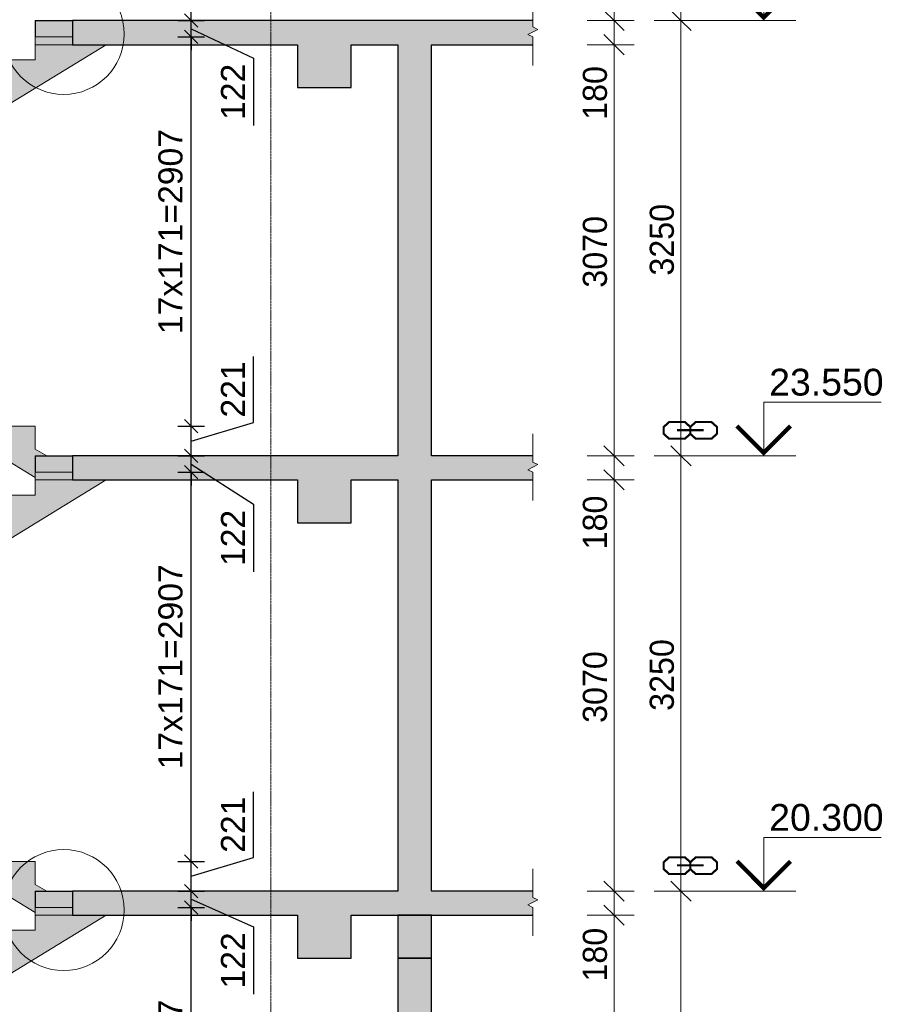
# Model space of a CAD drawing. Header units: millimetres. Extents: x -71610 to 156017, y -6562 to 30493.
# Tile 17 of 19: x 22682 to 29117, y 19455 to 26807. Entities that reach past the tile are written whole.
import ezdxf
from ezdxf.enums import TextEntityAlignment as Align

# ---------------------------------------------------------------- set-up
doc = ezdxf.new("R2010")
doc.units = ezdxf.units.MM
doc.linetypes.add('Section-Stair_Section_A$0$Grid Line', pattern=[22.225, 12.7, -3.175, 3.175, -3.175])
doc.linetypes.add('Section-Stair_Section_A$0$Hidden', pattern=[7.14375, 4.7625, -2.38125])
doc.layers.get('Defpoints').update_dxf_attribs({"color": 6})
for name, color, linetype, lineweight in [('S - DIM', 7, 'Continuous', 9), ('S - LINE', 7, 'Continuous', 20), ('S - TEXT', 7, 'Continuous', 9), ('Section-Stair_Section_A$0$A-010-D_DIM', 7, 'Continuous', 5), ('Section-Stair_Section_A$0$A-010-D_DIM-100', 7, 'Continuous', 5), ('Section-Stair_Section_A$0$A-200-M_WALL_EXT', 7, 'Continuous', 30), ('Section-Stair_Section_A$0$A-200-M_WALL_PAT', 7, 'Continuous', 30), ('Section-Stair_Section_A$0$A-230-H-FLOOR', 7, 'Continuous', 30), ('Section-Stair_Section_A$0$A-230-M_FLOOR', 7, 'Continuous', 30), ('Section-Stair_Section_A$0$A-230-MH_FLOOR', 7, 'Section-Stair_Section_A$0$Hidden', 15), ('Section-Stair_Section_A$0$A-242-M_STAIR', 7, 'Continuous', 5), ('Section-Stair_Section_A$0$S-280-M_STRUCT_FRAME', 7, 'Continuous', 30), ('Section-Stair_Section_A$0$S-280-M_STRUCT_FRAME 0', 7, 'Continuous', 30), ('Section-Stair_Section_A$0$Z-030-M_GRID', 7, 'Continuous', 5), ('Section-Stair_Section_A$0$Z-060-M_DETAIL', 7, 'Continuous', 5), ('Section-Stair_Section_A$0$Z-060-M_LINE_MEDIUM', 7, 'Continuous', 15)]:
    doc.layers.add(name, color=color, linetype=linetype, lineweight=lineweight)
doc.styles.add('Section-Stair_Section_A$0$Cubicon_1', font='Cubicon.ttf', dxfattribs={"height": 180})
doc.styles.get("Standard").update_dxf_attribs({"font": 'arial.ttf'})
doc.dimstyles.new('Section-Stair_Section_A$0$CUB_DIM_1_8', dxfattribs={"dimscale": 304.8, "dimtxt": 181.601257, "dimasz": 0.492126, "dimexe": 0.492126, "dimexo": 0.0625, "dimgap": 0, "dimtad": 1, "dimdec": 0, "dimzin": 0, "dimdsep": 46, "dimtxsty": 'Section-Stair_Section_A$0$Cubicon_1', "dimblk1": 'Section-Stair_Section_A$0$_Oblique', "dimblk2": 'Section-Stair_Section_A$0$_Oblique', "dimsah": 1, "dimcen": 0.09, "dimdle": 0.328084, "dimazin": 0, "dimtfac": 1, "dimtdec": 4, "dimtix": 1, "dimtmove": 1, "dimatfit": 3, "dimfxl": 0.656168, "dimfxlon": 1, "dimtvp": 1, "dimtolj": 1, "dimtzin": 0, "dimarcsym": 2})
doc.dimstyles.new('Section-Stair_Section_A$0$CUB_DIM_1_8_1', dxfattribs={"dimscale": 304.8, "dimtxt": 181.601257, "dimasz": 0.492126, "dimexe": 0.492126, "dimexo": 0.0625, "dimgap": 0, "dimtad": 1, "dimdec": 0, "dimzin": 0, "dimdsep": 46, "dimtxsty": 'Section-Stair_Section_A$0$Cubicon_1', "dimblk1": 'Section-Stair_Section_A$0$_Oblique', "dimblk2": 'Section-Stair_Section_A$0$_Oblique', "dimsah": 1, "dimcen": 0.09, "dimdle": 0.328084, "dimazin": 0, "dimtfac": 1, "dimtdec": 4, "dimtix": 1, "dimtmove": 0, "dimatfit": 3, "dimfxl": 0.656168, "dimfxlon": 1, "dimtvp": 1, "dimtolj": 1, "dimtzin": 0, "dimarcsym": 2})
doc.dimstyles.new('SPDS 100', dxfattribs={"dimscale": 100, "dimtxt": 1.8, "dimasz": 1, "dimexe": 1, "dimexo": 0.625, "dimtad": 1, "dimdec": 0, "dimrnd": 0.001, "dimtxsty": 'Standard', "dimblk": 'OBLIQUE', "dimcen": 2.5, "dimdle": 1, "dimadec": 0, "dimazin": 2, "dimtfac": 0.75, "dimtdec": 0, "dimtmove": 1, "dimatfit": 3, "dimldrblk": 'OBLIQUE', "dimfxl": 1, "dimfxlon": 1, "dimtolj": 1, "dimarcsym": 0})

# ---------------------------------------------------------------- blocks, each defined once
blk = doc.blocks.new('Section-Stair_Section_A$0$Stairs 9 - Stairs 3-2861902-Stair_Section_A')
at = {"layer": 'Section-Stair_Section_A$0$A-242-M_STAIR', "true_color": 0xa4a4a4}
blk.add_hatch(color=253, dxfattribs=at).paths.add_polyline_path([(-200, 24739), (200, 24739), (200, 24959), (1750.6, 24959), (4470.4, 26620), (4220, 26620), (4220, 26678), (3940, 26678), (3940, 26507), (3660, 26507), (3660, 26336), (3380, 26336), (3380, 26165), (3100, 26165), (3100, 25994), (2820, 25994), (2820, 25823), (2540, 25823), (2540, 25652), (2260, 25652), (2260, 25481), (1980, 25481), (1980, 25310), (1700, 25310), (1700, 25139), (-200, 25139), (-200, 24911)])
at = {"layer": 'Section-Stair_Section_A$0$A-242-M_STAIR', "true_color": 0xd8d8d8}
blk.add_hatch(color=254, dxfattribs=at).paths.add_polyline_path([(3940, 23389.1), (3940, 23550), (4026.4, 23550), (3940, 23600), (3940, 23771), (3660, 23771), (3660, 23942), (3380, 23942), (3380, 24113), (3100, 24113), (3100, 24284), (2820, 24284), (2820, 24455), (2540, 24455), (2540, 24626), (2260, 24626), (2260, 24797), (1980, 24797), (1980, 24968), (1765.4, 24968), (1750.6, 24959), (1369.4, 24959), (3876.3, 23428)])
at = {"layer": 'Section-Stair_Section_A$0$A-242-M_STAIR'}
for p, q in [((1750.6, 24959), (4470.4, 26620)), ((4220, 26678), (3940, 26678)), ((3940, 26678), (3940, 26507)), ((4220, 26620), (4220, 26678)), ((4470.4, 26620), (4220, 26620)), ((3940, 26507), (3660, 26507)), ((3660, 26507), (3660, 26336)), ((3660, 26336), (3380, 26336)), ((3380, 26336), (3380, 26165)), ((3380, 26165), (3100, 26165)), ((3100, 26165), (3100, 25994)), ((3100, 25994), (2820, 25994)), ((2820, 25994), (2820, 25823)), ((2820, 25823), (2540, 25823)), ((2540, 25823), (2540, 25652)), ((2540, 25652), (2260, 25652)), ((2260, 25652), (2260, 25481)), ((2260, 25481), (1980, 25481)), ((1980, 25481), (1980, 25310)), ((1980, 25310), (1700, 25310)), ((1700, 25310), (1700, 25139)), ((1700, 25139), (-200, 25139)), ((-200, 25139), (-200, 24739)), ((200, 24959), (1750.6, 24959)), ((200, 24739), (200, 24959)), ((1369.4, 24959), (3940, 23389.1)), ((1980, 24968), (1765.4, 24968)), ((1980, 24797), (1980, 24968)), ((2260, 24797), (1980, 24797)), ((2260, 24626), (2260, 24797)), ((-200, 24739), (200, 24739)), ((2540, 24626), (2260, 24626)), ((2540, 24455), (2540, 24626)), ((2820, 24455), (2540, 24455)), ((2820, 24284), (2820, 24455)), ((3100, 24284), (2820, 24284)), ((3100, 24113), (3100, 24284)), ((3380, 24113), (3100, 24113)), ((3380, 23942), (3380, 24113)), ((3660, 23942), (3380, 23942)), ((3660, 23771), (3660, 23942)), ((3940, 23771), (3660, 23771)), ((3940, 23600), (3940, 23771)), ((4026.4, 23550), (3940, 23600)), ((3940, 23428), (3940, 23550)), ((3940, 23550), (4026.4, 23550))]:
    blk.add_line(p, q, dxfattribs=at)
blk = doc.blocks.new('Section-Stair_Section_A$0$Stairs 2 - Stairs 3-2997552-Stair_Section_A')
at = {"layer": 'Section-Stair_Section_A$0$A-242-M_STAIR', "true_color": 0xa4a4a4}
blk.add_hatch(color=253, dxfattribs=at).paths.add_polyline_path([(-200, 21489), (200, 21489), (200, 21709), (1750.6, 21709), (4470.4, 23370), (4220, 23370), (4220, 23428), (3940, 23428), (3940, 23257), (3660, 23257), (3660, 23086), (3380, 23086), (3380, 22915), (3100, 22915), (3100, 22744), (2820, 22744), (2820, 22573), (2540, 22573), (2540, 22402), (2260, 22402), (2260, 22231), (1980, 22231), (1980, 22060), (1700, 22060), (1700, 21889), (-200, 21889), (-200, 21661)])
at = {"layer": 'Section-Stair_Section_A$0$A-242-M_STAIR', "true_color": 0xd8d8d8}
blk.add_hatch(color=254, dxfattribs=at).paths.add_polyline_path([(3940, 20139.1), (3940, 20300), (4026.4, 20300), (3940, 20350), (3940, 20521), (3660, 20521), (3660, 20692), (3380, 20692), (3380, 20863), (3100, 20863), (3100, 21034), (2820, 21034), (2820, 21205), (2540, 21205), (2540, 21376), (2260, 21376), (2260, 21547), (1980, 21547), (1980, 21718), (1765.4, 21718), (1750.6, 21709), (1369.4, 21709), (3876.3, 20178)])
at = {"layer": 'Section-Stair_Section_A$0$A-242-M_STAIR'}
for p, q in [((4220, 23428), (3940, 23428)), ((3940, 23428), (3940, 23257)), ((4220, 23370), (4220, 23428)), ((1750.6, 21709), (4470.4, 23370)), ((4470.4, 23370), (4220, 23370)), ((3940, 23257), (3660, 23257)), ((3660, 23257), (3660, 23086)), ((3660, 23086), (3380, 23086)), ((3380, 23086), (3380, 22915)), ((3380, 22915), (3100, 22915)), ((3100, 22915), (3100, 22744)), ((3100, 22744), (2820, 22744)), ((2820, 22744), (2820, 22573)), ((2820, 22573), (2540, 22573)), ((2540, 22573), (2540, 22402)), ((2540, 22402), (2260, 22402)), ((2260, 22402), (2260, 22231)), ((2260, 22231), (1980, 22231)), ((1980, 22231), (1980, 22060)), ((1980, 22060), (1700, 22060)), ((1700, 22060), (1700, 21889)), ((1700, 21889), (-200, 21889)), ((-200, 21889), (-200, 21489)), ((200, 21709), (1750.6, 21709)), ((200, 21489), (200, 21709)), ((1369.4, 21709), (3940, 20139.1)), ((1980, 21718), (1765.4, 21718)), ((1980, 21547), (1980, 21718)), ((2260, 21547), (1980, 21547)), ((2260, 21376), (2260, 21547)), ((-200, 21489), (200, 21489)), ((2540, 21376), (2260, 21376)), ((2540, 21205), (2540, 21376)), ((2820, 21205), (2540, 21205)), ((2820, 21034), (2820, 21205)), ((3100, 21034), (2820, 21034)), ((3100, 20863), (3100, 21034)), ((3380, 20863), (3100, 20863)), ((3380, 20692), (3380, 20863)), ((3660, 20692), (3380, 20692)), ((3660, 20521), (3660, 20692)), ((3940, 20521), (3660, 20521)), ((3940, 20350), (3940, 20521)), ((4026.4, 20300), (3940, 20350)), ((3940, 20178), (3940, 20300)), ((3940, 20300), (4026.4, 20300))]:
    blk.add_line(p, q, dxfattribs=at)
blk = doc.blocks.new('Section-Stair_Section_A$0$Stairs 3 - Stairs 3-2997635-Stair_Section_A')
at = {"layer": 'Section-Stair_Section_A$0$A-242-M_STAIR', "true_color": 0xa4a4a4}
blk.add_hatch(color=253, dxfattribs=at).paths.add_polyline_path([(-200, 18239), (200, 18239), (200, 18459), (1750.6, 18459), (4470.4, 20120), (4220, 20120), (4220, 20178), (3940, 20178), (3940, 20007), (3660, 20007), (3660, 19836), (3380, 19836), (3380, 19665), (3100, 19665), (3100, 19494), (2820, 19494), (2820, 19323), (2540, 19323), (2540, 19152), (2260, 19152), (2260, 18981), (1980, 18981), (1980, 18810), (1700, 18810), (1700, 18639), (-200, 18639), (-200, 18411)])
at = {"layer": 'Section-Stair_Section_A$0$A-242-M_STAIR', "true_color": 0xd8d8d8}
blk.add_hatch(color=254, dxfattribs=at).paths.add_polyline_path([(3940, 16889.1), (3940, 17050), (4026.4, 17050), (3940, 17100), (3940, 17271), (3660, 17271), (3660, 17442), (3380, 17442), (3380, 17613), (3100, 17613), (3100, 17784), (2820, 17784), (2820, 17955), (2540, 17955), (2540, 18126), (2260, 18126), (2260, 18297), (1980, 18297), (1980, 18468), (1765.4, 18468), (1750.6, 18459), (1369.4, 18459), (3876.3, 16928)])
at = {"layer": 'Section-Stair_Section_A$0$A-242-M_STAIR'}
for p, q in [((4220, 20178), (3940, 20178)), ((3940, 20178), (3940, 20007)), ((4220, 20120), (4220, 20178)), ((1750.6, 18459), (4470.4, 20120)), ((4470.4, 20120), (4220, 20120)), ((3940, 20007), (3660, 20007)), ((3660, 20007), (3660, 19836)), ((3660, 19836), (3380, 19836)), ((3380, 19836), (3380, 19665)), ((3380, 19665), (3100, 19665)), ((3100, 19665), (3100, 19494)), ((3100, 19494), (2820, 19494)), ((2820, 19494), (2820, 19323)), ((2820, 19323), (2540, 19323)), ((2540, 19323), (2540, 19152)), ((2540, 19152), (2260, 19152)), ((2260, 19152), (2260, 18981)), ((2260, 18981), (1980, 18981)), ((1980, 18981), (1980, 18810)), ((1980, 18810), (1700, 18810)), ((1700, 18810), (1700, 18639)), ((1700, 18639), (-200, 18639)), ((-200, 18639), (-200, 18239)), ((200, 18459), (1750.6, 18459)), ((200, 18239), (200, 18459)), ((1369.4, 18459), (3940, 16889.1)), ((1980, 18468), (1765.4, 18468)), ((1980, 18297), (1980, 18468)), ((-200, 18239), (200, 18239)), ((2260, 18297), (1980, 18297)), ((2260, 18126), (2260, 18297)), ((2540, 18126), (2260, 18126)), ((2540, 17955), (2540, 18126)), ((2820, 17955), (2540, 17955)), ((2820, 17784), (2820, 17955)), ((3100, 17784), (2820, 17784)), ((3100, 17613), (3100, 17784)), ((3380, 17613), (3100, 17613)), ((3380, 17442), (3380, 17613)), ((3660, 17442), (3380, 17442)), ((3660, 17271), (3660, 17442)), ((3940, 17271), (3660, 17271)), ((3940, 17100), (3940, 17271)), ((4026.4, 17050), (3940, 17100)), ((3940, 16928), (3940, 17050)), ((3940, 17050), (4026.4, 17050))]:
    blk.add_line(p, q, dxfattribs=at)
blk = doc.blocks.new('Section-Stair_Section_A$0$M_Break Line - M_Break Line-2931429-Stair_Section_A')
at = {"layer": 'Section-Stair_Section_A$0$Z-060-M_LINE_MEDIUM'}
for p, q in [((7658, 815.3), (7658, 602.8)), ((7658, 602.8), (7695.5, 584.1)), ((7695.5, 584.1), (7620.5, 546.6)), ((7620.5, 546.6), (7658, 527.8)), ((7658, 527.8), (7658, 315.3))]:
    blk.add_line(p, q, dxfattribs=at)
blk = doc.blocks.new('Section-Stair_Section_A$0$DIMBLOCK1-Stair_Section_A')
at = {"layer": 'Section-Stair_Section_A$0$A-010-D_DIM-100', "transparency": 16777216}
for p, q in [((8263.6, 26800), (8188.6, 26875)), ((8263.6, 26900), (8263.6, 26620)), ((8263.6, 26800), (8063.6, 26800)), ((8263.6, 26800), (8338.6, 26725)), ((8263.6, 26800), (8413.6, 26800)), ((8263.6, 26620), (8188.6, 26695)), ((8263.6, 26577.8), (8263.6, 26710)), ((8263.6, 26620), (8063.6, 26620)), ((8263.6, 26620), (8338.6, 26545)), ((8263.6, 26620), (8413.6, 26620)), ((8263.6, 26058.7), (8263.6, 26577.8))]:
    blk.add_line(p, q, dxfattribs=at)
at = {"layer": 'Section-Stair_Section_A$0$A-010-D_DIM-100', "color": 0, "transparency": 16777216, "insert": (8030.5, 26058.7), "char_height": 180, "width": 502.896, "attachment_point": 1, "rotation": 90, "line_spacing_factor": 0.931288, "style": 'Section-Stair_Section_A$0$Cubicon_1'}
blk.add_mtext('180', dxfattribs=at)
blk = doc.blocks.new('Section-Stair_Section_A$0$_Oblique')
at = {"color": 0, "linetype": 'ByBlock', "lineweight": -2}
blk.add_line((-0.5, -0.5), (0.5, 0.5), dxfattribs=at)
blk = doc.blocks.new('Section-Stair_Section_A$0$DIMBLOCK2-Stair_Section_A')
at = {"layer": 'Section-Stair_Section_A$0$A-010-D_DIM-100', "transparency": 16777216}
for p, q in [((8263.6, 26620), (8188.6, 26695)), ((8263.6, 26620), (8063.6, 26620)), ((8263.6, 26620), (8263.6, 23550)), ((8263.6, 26620), (8338.6, 26545)), ((8263.6, 26620), (8413.6, 26620)), ((8263.6, 23550), (8188.6, 23625)), ((8263.6, 23550), (8063.6, 23550)), ((8263.6, 23550), (8338.6, 23475)), ((8263.6, 23550), (8413.6, 23550))]:
    blk.add_line(p, q, dxfattribs=at)
at = {"layer": 'Section-Stair_Section_A$0$A-010-D_DIM-100', "color": 0, "transparency": 16777216, "insert": (8030.5, 24805.6), "char_height": 180, "width": 670.528, "attachment_point": 1, "rotation": 90, "line_spacing_factor": 0.931288, "style": 'Section-Stair_Section_A$0$Cubicon_1'}
blk.add_mtext('3070', dxfattribs=at)
blk = doc.blocks.new('Section-Stair_Section_A$0$DIMBLOCK3-Stair_Section_A')
at = {"layer": 'Section-Stair_Section_A$0$A-010-D_DIM-100', "transparency": 16777216}
for p, q in [((8263.6, 23550), (8188.6, 23625)), ((8263.6, 23550), (8063.6, 23550)), ((8263.6, 23550), (8263.6, 23370)), ((8263.6, 23550), (8338.6, 23475)), ((8263.6, 23550), (8413.6, 23550)), ((8263.6, 23370.7), (8263.6, 23460)), ((8263.6, 23370), (8188.6, 23445)), ((8263.6, 23370), (8063.6, 23370)), ((8263.6, 22851.6), (8263.6, 23370.7)), ((8263.6, 23370), (8338.6, 23295)), ((8263.6, 23370), (8413.6, 23370))]:
    blk.add_line(p, q, dxfattribs=at)
at = {"layer": 'Section-Stair_Section_A$0$A-010-D_DIM-100', "color": 0, "transparency": 16777216, "insert": (8030.5, 22851.6), "char_height": 180, "width": 502.896, "attachment_point": 1, "rotation": 90, "line_spacing_factor": 0.931288, "style": 'Section-Stair_Section_A$0$Cubicon_1'}
blk.add_mtext('180', dxfattribs=at)
blk = doc.blocks.new('Section-Stair_Section_A$0$DIMBLOCK4-Stair_Section_A')
at = {"layer": 'Section-Stair_Section_A$0$A-010-D_DIM-100', "transparency": 16777216}
for p, q in [((8263.6, 23370), (8188.6, 23445)), ((8263.6, 23370), (8063.6, 23370)), ((8263.6, 23370), (8263.6, 20300)), ((8263.6, 23370), (8338.6, 23295)), ((8263.6, 23370), (8413.6, 23370)), ((8263.6, 20300), (8188.6, 20375)), ((8263.6, 20300), (8063.6, 20300)), ((8263.6, 20300), (8338.6, 20225)), ((8263.6, 20300), (8413.6, 20300))]:
    blk.add_line(p, q, dxfattribs=at)
at = {"layer": 'Section-Stair_Section_A$0$A-010-D_DIM-100', "color": 0, "transparency": 16777216, "insert": (8030.5, 21555.6), "char_height": 180, "width": 670.528, "attachment_point": 1, "rotation": 90, "line_spacing_factor": 0.931288, "style": 'Section-Stair_Section_A$0$Cubicon_1'}
blk.add_mtext('3070', dxfattribs=at)
blk = doc.blocks.new('Section-Stair_Section_A$0$DIMBLOCK5-Stair_Section_A')
at = {"layer": 'Section-Stair_Section_A$0$A-010-D_DIM-100', "transparency": 16777216}
for p, q in [((8263.6, 20300), (8188.6, 20375)), ((8263.6, 20300), (8063.6, 20300)), ((8263.6, 20300), (8263.6, 20120)), ((8263.6, 20300), (8338.6, 20225)), ((8263.6, 20300), (8413.6, 20300)), ((8263.6, 20120), (8188.6, 20195)), ((8263.6, 20143.3), (8263.6, 20210)), ((8263.6, 20120), (8063.6, 20120)), ((8263.6, 19624.2), (8263.6, 20143.3)), ((8263.6, 20120), (8338.6, 20045)), ((8263.6, 20120), (8413.6, 20120))]:
    blk.add_line(p, q, dxfattribs=at)
at = {"layer": 'Section-Stair_Section_A$0$A-010-D_DIM-100', "color": 0, "transparency": 16777216, "insert": (8030.5, 19624.2), "char_height": 180, "width": 502.896, "attachment_point": 1, "rotation": 90, "line_spacing_factor": 0.931288, "style": 'Section-Stair_Section_A$0$Cubicon_1'}
blk.add_mtext('180', dxfattribs=at)
blk = doc.blocks.new('Section-Stair_Section_A$0$DIMBLOCK6-Stair_Section_A')
at = {"layer": 'Section-Stair_Section_A$0$A-010-D_DIM-100', "transparency": 16777216}
for p, q in [((8263.6, 20120), (8188.6, 20195)), ((8263.6, 20120), (8063.6, 20120)), ((8263.6, 20120), (8263.6, 17050)), ((8263.6, 20120), (8338.6, 20045)), ((8263.6, 20120), (8413.6, 20120)), ((8263.6, 17050), (8188.6, 17125)), ((8263.6, 17050), (8063.6, 17050)), ((8263.6, 17050), (8338.6, 16975)), ((8263.6, 17050), (8413.6, 17050))]:
    blk.add_line(p, q, dxfattribs=at)
at = {"layer": 'Section-Stair_Section_A$0$A-010-D_DIM-100', "color": 0, "transparency": 16777216, "insert": (8030.5, 18305.6), "char_height": 180, "width": 670.528, "attachment_point": 1, "rotation": 90, "line_spacing_factor": 0.931288, "style": 'Section-Stair_Section_A$0$Cubicon_1'}
blk.add_mtext('3070', dxfattribs=at)
blk = doc.blocks.new('Section-Stair_Section_A$0$DIMBLOCK19-Stair_Section_A')
at = {"layer": 'Section-Stair_Section_A$0$A-010-D_DIM-100', "transparency": 16777216}
for p, q in [((8763.6, 26800), (8688.6, 26875)), ((8763.6, 26900), (8763.6, 23550)), ((8763.6, 26800), (8563.6, 26800)), ((8763.6, 26800), (8838.6, 26725)), ((8763.6, 26800), (8913.6, 26800)), ((8763.6, 23550), (8688.6, 23625)), ((8763.6, 23550), (8563.6, 23550)), ((8763.6, 23550), (8838.6, 23475)), ((8763.6, 23550), (8913.6, 23550))]:
    blk.add_line(p, q, dxfattribs=at)
at = {"layer": 'Section-Stair_Section_A$0$A-010-D_DIM-100', "color": 0, "transparency": 16777216, "insert": (8530.5, 24895.6), "char_height": 180, "width": 670.528, "attachment_point": 1, "rotation": 90, "line_spacing_factor": 0.931288, "style": 'Section-Stair_Section_A$0$Cubicon_1'}
blk.add_mtext('3250', dxfattribs=at)
blk = doc.blocks.new('Section-Stair_Section_A$0$DIMBLOCK20-Stair_Section_A')
at = {"layer": 'Section-Stair_Section_A$0$A-010-D_DIM-100', "transparency": 16777216}
for p, q in [((8763.6, 23550), (8688.6, 23625)), ((8763.6, 23550), (8563.6, 23550)), ((8763.6, 23550), (8763.6, 20300)), ((8763.6, 23550), (8838.6, 23475)), ((8763.6, 23550), (8913.6, 23550)), ((8763.6, 20300), (8688.6, 20375)), ((8763.6, 20300), (8563.6, 20300)), ((8763.6, 20300), (8838.6, 20225)), ((8763.6, 20300), (8913.6, 20300))]:
    blk.add_line(p, q, dxfattribs=at)
at = {"layer": 'Section-Stair_Section_A$0$A-010-D_DIM-100', "color": 0, "transparency": 16777216, "insert": (8530.5, 21645.6), "char_height": 180, "width": 670.528, "attachment_point": 1, "rotation": 90, "line_spacing_factor": 0.931288, "style": 'Section-Stair_Section_A$0$Cubicon_1'}
blk.add_mtext('3250', dxfattribs=at)
blk = doc.blocks.new('Section-Stair_Section_A$0$DIMBLOCK21-Stair_Section_A')
at = {"layer": 'Section-Stair_Section_A$0$A-010-D_DIM-100', "transparency": 16777216}
for p, q in [((8763.6, 20300), (8688.6, 20375)), ((8763.6, 20300), (8563.6, 20300)), ((8763.6, 20300), (8763.6, 17050)), ((8763.6, 20300), (8838.6, 20225)), ((8763.6, 20300), (8913.6, 20300)), ((8763.6, 17050), (8688.6, 17125)), ((8763.6, 17050), (8563.6, 17050)), ((8763.6, 17050), (8838.6, 16975)), ((8763.6, 17050), (8913.6, 17050))]:
    blk.add_line(p, q, dxfattribs=at)
at = {"layer": 'Section-Stair_Section_A$0$A-010-D_DIM-100', "color": 0, "transparency": 16777216, "insert": (8530.5, 18395.6), "char_height": 180, "width": 670.528, "attachment_point": 1, "rotation": 90, "line_spacing_factor": 0.931288, "style": 'Section-Stair_Section_A$0$Cubicon_1'}
blk.add_mtext('3250', dxfattribs=at)
blk = doc.blocks.new('*U6')
at = {"color": 0, "linetype": 'ByBlock', "lineweight": -2}
blk.add_line((3, 0), (11.848, 0), dxfattribs=at)
blk.add_lwpolyline([(8.848, 0), (8.848, 5), (19.81, 5)], dxfattribs=at)
at = {"color": 0, "linetype": 'ByBlock', "lineweight": -2, "const_width": 0.4}
blk.add_lwpolyline([(6.348, 2.783), (8.848, 0.283), (11.348, 2.783)], dxfattribs=at)
at = {"layer": 'Defpoints', "color": 253, "lineweight": -2, "const_width": 0.2}
blk.add_lwpolyline([(3.241, 2.399), (2, 2.399), (2, 2.695), (2.505, 3.148), (3.976, 3.148), (4.481, 2.695), (4.481, 2.047), (3.976, 1.594), (2.505, 1.594), (2, 2.047), (2, 2.047), (2, 2.695), (1.495, 3.148), (0.024, 3.148), (-0.48, 2.695), (-0.48, 2.047), (0.024, 1.594), (1.495, 1.594), (2, 2.047), (2, 2.399), (0.753, 2.399)], dxfattribs=at)
at = {"color": 0, "linetype": 'ByBlock', "lineweight": -2, "oblique": 15}
for tag, p in [('ОТМЕТКА', (14.609, 6.868)), ('НТЕКСТ', (20.098, 2.5))]:
    blk.add_attdef(tag, text='', height=3, dxfattribs=at).set_placement(p, align=Align.MIDDLE_CENTER)
blk = doc.blocks.new('_Oblique')
at = {"color": 0, "linetype": 'ByBlock', "lineweight": -2}
blk.add_line((-0.5, -0.5), (0.5, 0.5), dxfattribs=at)
blk = doc.blocks.new('*D55')
at = {"layer": 'Defpoints', "color": 0, "transparency": 16777216}
for p in [(22884.3, 20178), (23963.1, 20178), (22884.3, 17271)]:
    blk.add_point(p, dxfattribs=at)
at = {"layer": 'S - DIM', "color": 0, "lineweight": -2, "transparency": 16777216}
for p, q in [((23963.1, 17171), (23963.1, 20278)), ((23863.1, 20178), (24063.1, 20178)), ((23863.1, 17271), (24063.1, 17271))]:
    blk.add_line(p, q, dxfattribs=at)
at = {"layer": 'S - DIM', "color": 0, "lineweight": -2, "transparency": 16777216, "xscale": 100, "yscale": 100, "zscale": 100}
for p, rotation in [((23963.1, 20178), 90), ((23963.1, 17271), 270)]:
    blk.add_blockref('_Oblique', p, dxfattribs=dict(at, rotation=rotation))
at = {"layer": 'S - DIM', "color": 0, "transparency": 16777216, "insert": (23808.7, 18724.5), "char_height": 180, "attachment_point": 5, "rotation": 90}
blk.add_mtext('\\A1;17x171=2907', dxfattribs=at)
blk = doc.blocks.new('*D56')
at = {"layer": 'Defpoints', "color": 0, "transparency": 16777216}
for p in [(23164.3, 20300), (23963.1, 20300), (22884.3, 20178)]:
    blk.add_point(p, dxfattribs=at)
at = {"layer": 'S - DIM', "color": 0, "lineweight": -2, "transparency": 16777216}
for p, q in [((23963.1, 20300), (23963.1, 20400)), ((23863.1, 20300), (24063.1, 20300)), ((23963.1, 20178), (23963.1, 20300)), ((23963.1, 20178), (23963.1, 20300)), ((23963.1, 20239), (24428, 20034.2)), ((23863.1, 20178), (24063.1, 20178)), ((23963.1, 20178), (23963.1, 20078)), ((24428, 20034.2), (24428, 19530.3))]:
    blk.add_line(p, q, dxfattribs=at)
at = {"layer": 'S - DIM', "color": 0, "lineweight": -2, "transparency": 16777216, "xscale": 100, "yscale": 100, "zscale": 100}
for p, rotation in [((23963.1, 20300), 270), ((23963.1, 20178), 90)]:
    blk.add_blockref('_Oblique', p, dxfattribs=dict(at, rotation=rotation))
at = {"layer": 'S - DIM', "color": 0, "transparency": 16777216, "insert": (24275.1, 19782.2), "char_height": 180, "attachment_point": 5, "rotation": 90}
blk.add_mtext('\\A1;122', dxfattribs=at)
blk = doc.blocks.new('*D57')
at = {"layer": 'Defpoints', "color": 0, "transparency": 16777216}
for p in [(22884.3, 20521), (23963.1, 20521), (23164.3, 20300)]:
    blk.add_point(p, dxfattribs=at)
at = {"layer": 'S - DIM', "color": 0, "lineweight": -2, "transparency": 16777216}
for p, q in [((24428, 20550), (24428, 21041)), ((23963.1, 20200), (23963.1, 20621)), ((23863.1, 20521), (24063.1, 20521)), ((23963.1, 20410.5), (24428, 20550)), ((23863.1, 20300), (24063.1, 20300))]:
    blk.add_line(p, q, dxfattribs=at)
at = {"layer": 'S - DIM', "color": 0, "lineweight": -2, "transparency": 16777216, "xscale": 100, "yscale": 100, "zscale": 100}
for p, rotation in [((23963.1, 20521), 90), ((23963.1, 20300), 270)]:
    blk.add_blockref('_Oblique', p, dxfattribs=dict(at, rotation=rotation))
at = {"layer": 'S - DIM', "color": 0, "transparency": 16777216, "insert": (24275.1, 20795.5), "char_height": 180, "attachment_point": 5, "rotation": 90}
blk.add_mtext('\\A1;221', dxfattribs=at)
blk = doc.blocks.new('*D58')
at = {"layer": 'Defpoints', "color": 0, "transparency": 16777216}
for p in [(22884.3, 23428), (23963.1, 23428), (22884.3, 20521)]:
    blk.add_point(p, dxfattribs=at)
at = {"layer": 'S - DIM', "color": 0, "lineweight": -2, "transparency": 16777216}
for p, q in [((23963.1, 20421), (23963.1, 23528)), ((23863.1, 23428), (24063.1, 23428)), ((23863.1, 20521), (24063.1, 20521))]:
    blk.add_line(p, q, dxfattribs=at)
at = {"layer": 'S - DIM', "color": 0, "lineweight": -2, "transparency": 16777216, "xscale": 100, "yscale": 100, "zscale": 100}
for p, rotation in [((23963.1, 23428), 90), ((23963.1, 20521), 270)]:
    blk.add_blockref('_Oblique', p, dxfattribs=dict(at, rotation=rotation))
at = {"layer": 'S - DIM', "color": 0, "transparency": 16777216, "insert": (23808.7, 21974.5), "char_height": 180, "attachment_point": 5, "rotation": 90}
blk.add_mtext('\\A1;17x171=2907', dxfattribs=at)
blk = doc.blocks.new('*D59')
at = {"layer": 'Defpoints', "color": 0, "transparency": 16777216}
for p in [(23164.3, 23550), (23963.1, 23550), (22884.3, 23428)]:
    blk.add_point(p, dxfattribs=at)
at = {"layer": 'S - DIM', "color": 0, "lineweight": -2, "transparency": 16777216}
for p, q in [((23963.1, 23550), (23963.1, 23650)), ((23863.1, 23550), (24063.1, 23550)), ((23963.1, 23428), (23963.1, 23550)), ((23963.1, 23428), (23963.1, 23550)), ((23963.1, 23489), (24428, 23188.9)), ((23863.1, 23428), (24063.1, 23428)), ((23963.1, 23428), (23963.1, 23328)), ((24428, 23188.9), (24428, 22685))]:
    blk.add_line(p, q, dxfattribs=at)
at = {"layer": 'S - DIM', "color": 0, "lineweight": -2, "transparency": 16777216, "xscale": 100, "yscale": 100, "zscale": 100}
for p, rotation in [((23963.1, 23550), 270), ((23963.1, 23428), 90)]:
    blk.add_blockref('_Oblique', p, dxfattribs=dict(at, rotation=rotation))
at = {"layer": 'S - DIM', "color": 0, "transparency": 16777216, "insert": (24275.1, 22937), "char_height": 180, "attachment_point": 5, "rotation": 90}
blk.add_mtext('\\A1;122', dxfattribs=at)
blk = doc.blocks.new('*D60')
at = {"layer": 'Defpoints', "color": 0, "transparency": 16777216}
for p in [(22884.3, 23771), (23963.1, 23771), (23164.3, 23550)]:
    blk.add_point(p, dxfattribs=at)
at = {"layer": 'S - DIM', "color": 0, "lineweight": -2, "transparency": 16777216}
for p, q in [((24428, 23800), (24428, 24291)), ((23963.1, 23450), (23963.1, 23871)), ((23863.1, 23771), (24063.1, 23771)), ((23963.1, 23660.5), (24428, 23800)), ((23863.1, 23550), (24063.1, 23550))]:
    blk.add_line(p, q, dxfattribs=at)
at = {"layer": 'S - DIM', "color": 0, "lineweight": -2, "transparency": 16777216, "xscale": 100, "yscale": 100, "zscale": 100}
for p, rotation in [((23963.1, 23771), 90), ((23963.1, 23550), 270)]:
    blk.add_blockref('_Oblique', p, dxfattribs=dict(at, rotation=rotation))
at = {"layer": 'S - DIM', "color": 0, "transparency": 16777216, "insert": (24275.1, 24045.5), "char_height": 180, "attachment_point": 5, "rotation": 90}
blk.add_mtext('\\A1;221', dxfattribs=at)
blk = doc.blocks.new('*D61')
at = {"layer": 'Defpoints', "color": 0, "transparency": 16777216}
for p in [(22884.3, 26678), (23963.1, 26678), (22884.3, 23771)]:
    blk.add_point(p, dxfattribs=at)
at = {"layer": 'S - DIM', "color": 0, "lineweight": -2, "transparency": 16777216}
for p, q in [((23963.1, 23671), (23963.1, 26778)), ((23863.1, 26678), (24063.1, 26678)), ((23863.1, 23771), (24063.1, 23771))]:
    blk.add_line(p, q, dxfattribs=at)
at = {"layer": 'S - DIM', "color": 0, "lineweight": -2, "transparency": 16777216, "xscale": 100, "yscale": 100, "zscale": 100}
for p, rotation in [((23963.1, 26678), 90), ((23963.1, 23771), 270)]:
    blk.add_blockref('_Oblique', p, dxfattribs=dict(at, rotation=rotation))
at = {"layer": 'S - DIM', "color": 0, "transparency": 16777216, "insert": (23808.7, 25224.5), "char_height": 180, "attachment_point": 5, "rotation": 90}
blk.add_mtext('\\A1;17x171=2907', dxfattribs=at)
blk = doc.blocks.new('*D62')
at = {"layer": 'Defpoints', "color": 0, "transparency": 16777216}
for p in [(23164.3, 26800), (23963.1, 26800), (22884.3, 26678)]:
    blk.add_point(p, dxfattribs=at)
at = {"layer": 'S - DIM', "color": 0, "lineweight": -2, "transparency": 16777216}
for p, q in [((23963.1, 26800), (23963.1, 26900)), ((23863.1, 26800), (24063.1, 26800)), ((23963.1, 26678), (23963.1, 26800)), ((23963.1, 26678), (23963.1, 26800)), ((23963.1, 26739), (24428, 26519.8)), ((23863.1, 26678), (24063.1, 26678)), ((23963.1, 26678), (23963.1, 26578)), ((24428, 26519.8), (24428, 26015.9))]:
    blk.add_line(p, q, dxfattribs=at)
at = {"layer": 'S - DIM', "color": 0, "lineweight": -2, "transparency": 16777216, "xscale": 100, "yscale": 100, "zscale": 100}
for p, rotation in [((23963.1, 26800), 270), ((23963.1, 26678), 90)]:
    blk.add_blockref('_Oblique', p, dxfattribs=dict(at, rotation=rotation))
at = {"layer": 'S - DIM', "color": 0, "transparency": 16777216, "insert": (24275.1, 26267.9), "char_height": 180, "attachment_point": 5, "rotation": 90}
blk.add_mtext('\\A1;122', dxfattribs=at)
blk = doc.blocks.new('Section-Stair_Section_A')
at = {"layer": 'Section-Stair_Section_A$0$A-200-M_WALL_PAT', "true_color": 0xa4a4a4}
h = blk.add_hatch(color=253, dxfattribs=at)
h.paths.add_polyline_path([(6900, -1150), (6900, 150), (6650, 150), (6650, -1150)])
h.paths.add_polyline_path([(6650, 2900), (6900, 2900), (6900, 3550), (6650, 3550)])
h.paths.add_polyline_path([(6650, 4050), (6900, 4050), (6900, 6800), (6650, 6800), (6650, 6468.9)])
h.paths.add_polyline_path([(6900, 7300), (6900, 10050), (6650, 10050), (6650, 7300)])
h.paths.add_polyline_path([(6650, 10550), (6900, 10550), (6900, 13300), (6650, 13300), (6650, 10732)])
h.paths.add_polyline_path([(6900, 13800), (6900, 16550), (6650, 16550), (6650, 13800)])
h.paths.add_polyline_path([(6900, 17050), (6900, 19800), (6650, 19800), (6650, 17050)])
h.paths.add_polyline_path([(6900, 20300), (6900, 23050), (6650, 23050), (6650, 20300)])
h.paths.add_polyline_path([(6650, 23550), (6900, 23550), (6900, 26300), (6650, 26300), (6650, 25994)])
at = {"layer": 'Section-Stair_Section_A$0$A-230-H-FLOOR', "true_color": 0xa4a4a4}
for points in [[(7658, 26620), (7658, 26677.8), (7620.5, 26696.6), (7695.5, 26734.1), (7658, 26752.8), (7658, 26800), (4220, 26800), (4220, 26620), (7620.5, 26620)], [(4220, 23370), (7658, 23370), (7658, 23427.8), (7620.5, 23446.6), (7695.5, 23484.1), (7658, 23502.8), (7658, 23550), (4220, 23550), (4220, 23428)], [(6650, 20120), (7658, 20120), (7658, 20177.8), (7620.5, 20196.6), (7695.5, 20234.1), (7658, 20252.8), (7658, 20300), (4220, 20300), (4220, 20120), (5250.1, 20120)]]:
    blk.add_hatch(color=253, dxfattribs=at).paths.add_polyline_path(points)
at = {"layer": 'Section-Stair_Section_A$0$A-230-M_FLOOR', "true_color": 0xd8d8d8}
for points in [[(4220, 26678), (4220, 26800), (3940, 26800), (3940, 26678)], [(4220, 23428), (4220, 23550), (3940, 23550), (3940, 23428)], [(4220, 20178), (4220, 20300), (3940, 20300), (3940, 20178), (4094.6, 20178)]]:
    blk.add_hatch(color=254, dxfattribs=at).paths.add_polyline_path(points)
at = {"layer": 'Section-Stair_Section_A$0$S-280-M_STRUCT_FRAME 0', "true_color": 0xa4a4a4}
for points in [[(6300, 26300), (6300, 26620), (5900, 26620), (5900, 26300)], [(6650, 26300), (6900, 26300), (6900, 26620), (6650, 26620)], [(6300, 23050), (6300, 23370), (5900, 23370), (5900, 23050)], [(6900, 23050), (6900, 23370), (6650, 23370), (6650, 23050)], [(6300, 19800), (6300, 20120), (5900, 20120), (5900, 19800)]]:
    blk.add_hatch(color=253, dxfattribs=at).paths.add_polyline_path(points)
at = {"layer": 'Section-Stair_Section_A$0$S-280-M_STRUCT_FRAME 0', "true_color": 0x7f7f7f}
blk.add_hatch(color=8, dxfattribs=at).paths.add_polyline_path([(6900, 19800), (6900, 20120), (6650, 20120), (6650, 19800)])
at = {"layer": 'Section-Stair_Section_A$0$A-200-M_WALL_EXT'}
for p, q in [((6650, 26300), (6650, 23550)), ((6900, 23550), (6900, 26300)), ((6650, 23050), (6650, 20300)), ((6900, 20300), (6900, 23050)), ((6650, 19800), (6650, 17050)), ((6900, 19800), (6650, 19800)), ((6900, 17050), (6900, 19800))]:
    blk.add_line(p, q, dxfattribs=at)
at = {"layer": 'Section-Stair_Section_A$0$A-230-M_FLOOR'}
for p, q in [((3940, 26800), (4220, 26800)), ((3940, 26800), (3940, 26678)), ((7658, 26800), (4220, 26800)), ((4220, 26800), (4220, 26620)), ((4220, 26620), (5900, 26620)), ((6300, 26620), (6650, 26620)), ((6900, 26620), (7658, 26620)), ((3940, 23550), (4220, 23550)), ((3940, 23550), (3940, 23428)), ((6650, 23550), (4220, 23550)), ((4220, 23550), (4220, 23370)), ((7658, 23550), (6900, 23550)), ((4220, 23370), (5900, 23370)), ((6300, 23370), (6650, 23370)), ((6900, 23370), (7658, 23370)), ((3940, 20300), (4220, 20300)), ((3940, 20300), (3940, 20178)), ((6650, 20300), (4220, 20300)), ((4220, 20300), (4220, 20120)), ((7658, 20300), (6900, 20300)), ((4220, 20120), (5900, 20120)), ((6300, 20120), (7658, 20120))]:
    blk.add_line(p, q, dxfattribs=at)
at = {"layer": 'Section-Stair_Section_A$0$A-230-MH_FLOOR'}
for p, q in [((4220, 26620), (3940, 26620)), ((4220, 23370), (3940, 23370)), ((4220, 20120), (3940, 20120))]:
    blk.add_line(p, q, dxfattribs=at)
at = {"layer": 'Section-Stair_Section_A$0$S-280-M_STRUCT_FRAME'}
for p, q in [((5900, 26620), (5900, 26300)), ((6300, 26300), (6300, 26620)), ((6650, 26620), (6650, 26300)), ((6900, 26300), (6900, 26620)), ((5900, 26300), (6300, 26300)), ((5900, 23370), (5900, 23050)), ((6300, 23050), (6300, 23370)), ((6650, 23370), (6650, 23050)), ((6900, 23050), (6900, 23370)), ((5900, 23050), (6300, 23050)), ((5900, 20120), (5900, 19800)), ((6300, 19800), (6300, 20120)), ((6650, 20120), (6650, 19800)), ((6900, 19800), (6900, 20120)), ((5900, 19800), (6300, 19800))]:
    blk.add_line(p, q, dxfattribs=at)
at = {"layer": 'Section-Stair_Section_A$0$S-280-M_STRUCT_FRAME 0'}
for p, q in [((6900, 20120), (6650, 20120)), ((6650, 19800), (6900, 19800))]:
    blk.add_line(p, q, dxfattribs=at)
at = {"layer": 'Section-Stair_Section_A$0$Z-030-M_GRID', "linetype": 'Section-Stair_Section_A$0$Grid Line'}
blk.add_line((5700, -5661.6), (5700, 27971), dxfattribs=at)
at = {"layer": 'Section-Stair_Section_A$0$A-242-M_STAIR'}
for name in ['Section-Stair_Section_A$0$Stairs 9 - Stairs 3-2861902-Stair_Section_A', 'Section-Stair_Section_A$0$Stairs 2 - Stairs 3-2997552-Stair_Section_A', 'Section-Stair_Section_A$0$Stairs 3 - Stairs 3-2997635-Stair_Section_A']:
    blk.add_blockref(name, (0, 0), dxfattribs=at)
at = {"layer": 'Section-Stair_Section_A$0$Z-060-M_DETAIL'}
for p in [(0, 26150), (0, 22900), (0, 19650)]:
    blk.add_blockref('Section-Stair_Section_A$0$M_Break Line - M_Break Line-2931429-Stair_Section_A', p, dxfattribs=at)
at = {"layer": 'Section-Stair_Section_A$0$A-010-D_DIM'}
for base, p1, p2, picture, middle in [((8263.6, 26620), (8063.6, 26800), (8063.6, 26620), 'Section-Stair_Section_A$0$DIMBLOCK1-Stair_Section_A', (8150.5, 26310.1)), ((8263.6, 23370), (8063.6, 23550), (8063.6, 23370), 'Section-Stair_Section_A$0$DIMBLOCK3-Stair_Section_A', (8150.5, 23103)), ((8263.6, 20120), (8063.6, 20300), (8063.6, 20120), 'Section-Stair_Section_A$0$DIMBLOCK5-Stair_Section_A', (8150.5, 19875.7))]:
    dim = blk.add_linear_dim(base=base, p1=p1, p2=p2, angle=90, dimstyle='Section-Stair_Section_A$0$CUB_DIM_1_8', override={"dimpost": '<>', "dimfxl": 180}, dxfattribs=at)
    dim.commit()
    dim.dimension.update_dxf_attribs({"geometry": picture, "text_midpoint": middle, "dimtype": 128, "text_rotation": 90})
for base, p1, p2, override, picture, middle in [((8763.6, 23550), (8563.6, 26800), (8563.6, 23550), {"dimpost": '<>', "dimfxl": 3250}, 'Section-Stair_Section_A$0$DIMBLOCK19-Stair_Section_A', (8671.7, 25175)), ((8263.6, 23550), (8063.6, 26620), (8063.6, 23550), {"dimpost": '<>', "dimfxl": 3070}, 'Section-Stair_Section_A$0$DIMBLOCK2-Stair_Section_A', (8171.7, 25085)), ((8763.6, 20300), (8563.6, 23550), (8563.6, 20300), {"dimpost": '<>', "dimfxl": 3250}, 'Section-Stair_Section_A$0$DIMBLOCK20-Stair_Section_A', (8671.7, 21925)), ((8263.6, 20300), (8063.6, 23370), (8063.6, 20300), {"dimpost": '<>', "dimfxl": 3070}, 'Section-Stair_Section_A$0$DIMBLOCK4-Stair_Section_A', (8171.7, 21835)), ((8763.6, 17050), (8563.6, 20300), (8563.6, 17050), {"dimpost": '<>', "dimfxl": 3250}, 'Section-Stair_Section_A$0$DIMBLOCK21-Stair_Section_A', (8671.7, 18675)), ((8263.6, 17050), (8063.6, 20120), (8063.6, 17050), {"dimpost": '<>', "dimfxl": 3070}, 'Section-Stair_Section_A$0$DIMBLOCK6-Stair_Section_A', (8171.7, 18585))]:
    dim = blk.add_linear_dim(base=base, p1=p1, p2=p2, angle=90, dimstyle='Section-Stair_Section_A$0$CUB_DIM_1_8_1', override=override, dxfattribs=at)
    dim.commit()
    dim.dimension.update_dxf_attribs({"geometry": picture, "text_midpoint": middle})

msp = doc.modelspace()

# ---------------------------------------------------------------- linework, layer by layer
at = {"layer": 'S - TEXT'}
for centre in [(23010.2, 26700.5), (23010.2, 20158)]:
    msp.add_circle(centre, 451.7, dxfattribs=at)

# ---------------------------------------------------------------- block references
at = {"layer": 'S - LINE'}
msp.add_blockref('Section-Stair_Section_A', (18857, 0), dxfattribs=at)
at = {"layer": 'S - TEXT'}
ref = msp.add_blockref('*U6', (27530.2, 26800), dxfattribs=dict(at, xscale=80.1, yscale=80.1, zscale=80.1))
ref.add_attrib('ОТМЕТКА', '26.800', dxfattribs={"layer": '0', "color": 0, "linetype": 'ByBlock', "lineweight": -2, "height": 200}).set_placement((28706.9, 27350.1), align=Align.MIDDLE_CENTER)
ref = msp.add_blockref('*U6', (27530.2, 23550), dxfattribs=dict(at, xscale=80.1, yscale=80.1, zscale=80.1))
ref.add_attrib('ОТМЕТКА', '23.550', dxfattribs={"layer": '0', "color": 0, "linetype": 'ByBlock', "lineweight": -2, "height": 200}).set_placement((28706.9, 24100.1), align=Align.MIDDLE_CENTER)
ref = msp.add_blockref('*U6', (27530.2, 20300), dxfattribs=dict(at, xscale=80.1, yscale=80.1, zscale=80.1))
ref.add_attrib('ОТМЕТКА', '20.300', dxfattribs={"layer": '0', "color": 0, "linetype": 'ByBlock', "lineweight": -2, "height": 200}).set_placement((28706.9, 20850.1), align=Align.MIDDLE_CENTER)

# ---------------------------------------------------------------- dimensions: what is measured, and where the dimension line sits
at = {"layer": 'S - DIM'}
for base, p1, p2, picture, middle in [((23963.1, 26800), (22884.3, 26678), (23164.3, 26800), '*D62', (24428, 26457.3)), ((23963.1, 23550), (22884.3, 23428), (23164.3, 23550), '*D59', (24428, 23126.4)), ((23963.1, 20300), (22884.3, 20178), (23164.3, 20300), '*D56', (24428, 19971.7))]:
    dim = msp.add_linear_dim(base=base, p1=p1, p2=p2, angle=90, dimstyle='SPDS 100', dxfattribs=at)
    dim.commit()
    dim.dimension.update_dxf_attribs({"geometry": picture, "text_midpoint": middle, "dimtype": 160})
for base, p1, p2, picture, middle in [((23963.1, 26678), (22884.3, 23771), (22884.3, 26678), '*D61', (23808.7, 25224.5)), ((23963.1, 23428), (22884.3, 20521), (22884.3, 23428), '*D58', (23808.7, 21974.5)), ((23963.1, 20178), (22884.3, 17271), (22884.3, 20178), '*D55', (23808.7, 18724.5))]:
    dim = msp.add_linear_dim(base=base, p1=p1, p2=p2, angle=90, text='17x171=<>', dimstyle='SPDS 100', dxfattribs=at)
    dim.commit()
    dim.dimension.update_dxf_attribs({"geometry": picture, "text_midpoint": middle})
for base, p1, p2, picture, middle in [((23963.1, 23771), (23164.3, 23550), (22884.3, 23771), '*D60', (24275.1, 23862.5)), ((23963.1, 20521), (23164.3, 20300), (22884.3, 20521), '*D57', (24275.1, 20612.5))]:
    dim = msp.add_linear_dim(base=base, p1=p1, p2=p2, angle=90, dimstyle='SPDS 100', dxfattribs=at)
    dim.commit()
    dim.dimension.update_dxf_attribs({"geometry": picture, "text_midpoint": middle})

doc.saveas('drawing.dxf')
